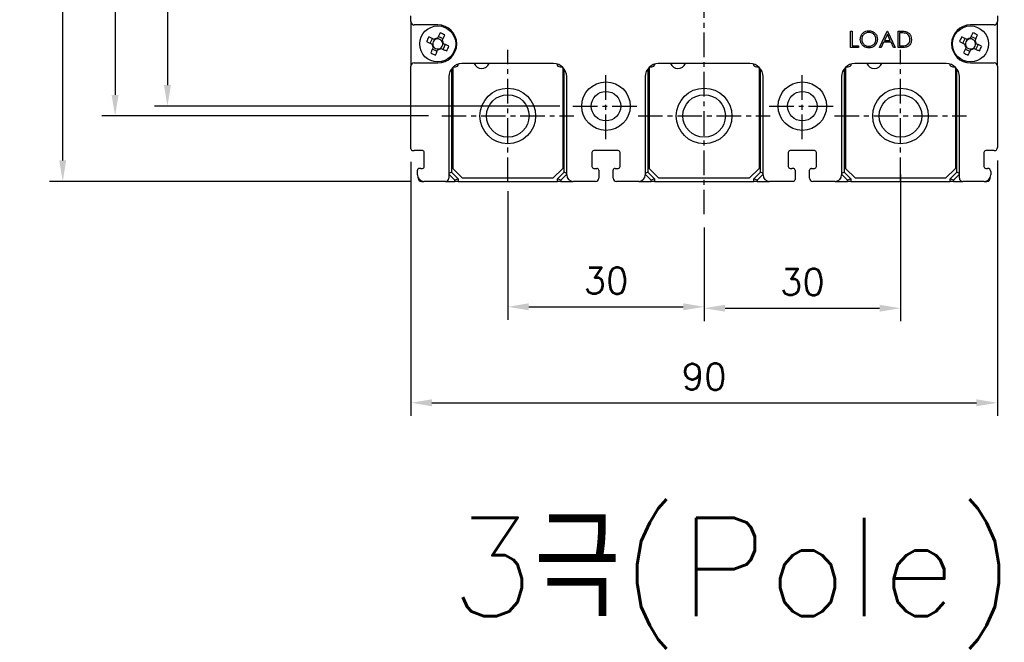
# Model space of a CAD drawing. Extents: x 2148 to 4011, y -907 to 1731.
# Tile 4 of 20: x 2662 to 2812, y 1337 to 1432. Entities that reach past the tile are written whole.
import ezdxf

# ---------------------------------------------------------------- set-up
doc = ezdxf.new("R2010")
doc.units = 0
doc.header["$LTSCALE"] = 3
doc.header["$MEASUREMENT"] = 0
doc.linetypes.add('CENTER', pattern=[2, 1.25, -0.25, 0.25, -0.25])
doc.layers.get('0').update_dxf_attribs({"linetype": 'CONTINUOUS'})
doc.layers.get('Defpoints').update_dxf_attribs({"linetype": 'CONTINUOUS'})
doc.layers.add('cen', color=1, linetype='CENTER')
doc.layers.add('di', color=3, linetype='CONTINUOUS')
doc.styles.add('KIM', font='ROMANS.shx', dxfattribs={"height": 5, "bigfont": 'GSG1.shx'})
doc.styles.get("Standard").update_dxf_attribs({"font": 'romans.shx', "height": 4, "bigfont": 'ghs.shx'})
doc.dimstyles.new('STANDARD$0', dxfattribs={"dimtxt": 5, "dimasz": 5, "dimexe": 1, "dimexo": 2, "dimgap": 2, "dimtad": 1, "dimdec": 4, "dimzin": 12, "dimdsep": 46, "dimtxsty": 'KIM', "dimcen": -1, "dimdle": 0.1, "dimadec": 0, "dimazin": 0, "dimtfac": 1, "dimtdec": 4, "dimtmove": 0, "dimatfit": 3, "dimfxl": 0, "dimtolj": 1, "dimtzin": 0, "dimarcsym": 0})

# ---------------------------------------------------------------- blocks, each defined once
blk = doc.blocks.new('M3')
at = {"color": 4}
for p, q in [((1258.33, 221.58), (1258.67, 222.3)), ((1258.62, 221.45), (1258.72, 221.4)), ((1259.05, 222.12), (1258.95, 222.17)), ((1259.45, 222.35), (1259.41, 222.25)), ((1259.59, 222.64), (1260.31, 222.3)), ((1260.13, 221.92), (1260.17, 222.02)), ((1260.35, 221.52), (1260.25, 221.56)), ((1260.64, 221.38), (1260.3, 220.67)), ((1259.39, 220.33), (1258.67, 220.67)), ((1258.85, 221.05), (1258.8, 220.95)), ((1259.52, 220.62), (1259.57, 220.72)), ((1259.92, 220.85), (1260.02, 220.8))]:
    blk.add_line(p, q, dxfattribs=at)
at = {"color": 4, "flags": 128}
for points in [[(1259.84, 223.18), (1259.79, 223.08), (1259.75, 222.98), (1259.7, 222.87), (1259.65, 222.77), (1259.6, 222.67), (1259.55, 222.56), (1259.5, 222.46), (1259.45, 222.35)], [(1260.17, 222.02), (1260.22, 222.12), (1260.27, 222.23), (1260.32, 222.33), (1260.37, 222.43), (1260.42, 222.54), (1260.46, 222.64), (1260.51, 222.75), (1260.56, 222.85)], [(1257.79, 221.84), (1257.89, 221.79), (1257.99, 221.74), (1258.1, 221.69), (1258.2, 221.65), (1258.31, 221.6), (1258.41, 221.55), (1258.52, 221.5), (1258.62, 221.45)], [(1258.95, 222.17), (1258.85, 222.22), (1258.74, 222.27), (1258.64, 222.32), (1258.54, 222.36), (1258.43, 222.41), (1258.33, 222.46), (1258.22, 222.51), (1258.12, 222.56)], [(1261.19, 221.13), (1261.08, 221.18), (1260.98, 221.22), (1260.88, 221.27), (1260.77, 221.32), (1260.67, 221.37), (1260.56, 221.42), (1260.46, 221.47), (1260.35, 221.52)], [(1258.8, 220.95), (1258.75, 220.85), (1258.7, 220.74), (1258.66, 220.64), (1258.61, 220.53), (1258.56, 220.43), (1258.51, 220.32), (1258.46, 220.22), (1258.41, 220.12)], [(1259.13, 219.78), (1259.18, 219.89), (1259.23, 219.99), (1259.28, 220.09), (1259.32, 220.2), (1259.37, 220.3), (1259.42, 220.41), (1259.47, 220.51), (1259.52, 220.62)], [(1260.02, 220.8), (1260.12, 220.75), (1260.23, 220.7), (1260.33, 220.65), (1260.44, 220.6), (1260.54, 220.55), (1260.65, 220.51), (1260.75, 220.46), (1260.85, 220.41)]]:
    blk.add_lwpolyline(points, dxfattribs=at)
at = {"color": 4}
blk.add_circle((1259.49, 221.48), 2.75, dxfattribs=at)
for centre, radius, start, end in [((1253.74, 209.15), 15.31, 63.5189, 66.4838), ((1271.82, 215.73), 15.31, 153.5189, 156.4838), ((1259.49, 221.48), 0.867, 182.1643, 217.8385), ((1259.49, 221.48), 0.771, 124.1053, 185.8975), ((1259.49, 221.48), 0.771, 185.8975, 214.1053), ((1259.49, 221.48), 0.867, 92.1643, 127.8385), ((1259.49, 221.48), 0.771, 95.8975, 124.1053), ((1259.49, 221.48), 0.771, 34.1053, 95.8975), ((1259.49, 221.48), 0.771, 304.1053, 5.8975), ((1259.49, 221.48), 0.771, 5.8975, 34.1053), ((1259.49, 221.48), 0.867, 2.1643, 37.8385), ((1265.24, 233.82), 15.31, 243.519, 246.4838), ((1259.49, 221.48), 0.771, 214.1053, 275.8975), ((1259.49, 221.48), 0.867, 272.1643, 307.8385), ((1259.49, 221.48), 0.771, 275.8975, 304.1053), ((1247.15, 227.24), 15.31, 333.5189, 336.4838)]:
    blk.add_arc(centre, radius, start, end, dxfattribs=at)
blk = doc.blocks.new('*D53')
at = {"layer": 'Defpoints', "color": 0}
for p in [(2736.12, 1407.63), (2766.12, 1402.11), (2766.12, 1387.98)]:
    blk.add_point(p, dxfattribs=at)
at = {"layer": 'di'}
for p, q in [((2736.12, 1405.63), (2736.12, 1385.98)), ((2766.12, 1400.11), (2766.12, 1385.98)), ((2739.32, 1387.98), (2762.92, 1387.98))]:
    blk.add_line(p, q, dxfattribs=at)
for points in [[(2739.32, 1388.51), (2739.32, 1387.44), (2736.12, 1387.98)], [(2762.92, 1388.51), (2762.92, 1387.44), (2766.12, 1387.98)]]:
    blk.add_solid(points, dxfattribs=at)
at = {"layer": 'di', "insert": (2751.12, 1391.98), "char_height": 4, "attachment_point": 5}
blk.add_mtext('\\A1;30', dxfattribs=at)
blk = doc.blocks.new('*D54')
at = {"layer": 'Defpoints', "color": 0}
for p in [(2796.12, 1410.2), (2766.12, 1402.11), (2796.12, 1387.76)]:
    blk.add_point(p, dxfattribs=at)
at = {"layer": 'di'}
for p, q in [((2796.12, 1408.2), (2796.12, 1385.76)), ((2766.12, 1400.11), (2766.12, 1385.76)), ((2769.32, 1387.76), (2792.92, 1387.76))]:
    blk.add_line(p, q, dxfattribs=at)
for points in [[(2769.32, 1388.29), (2769.32, 1387.23), (2766.12, 1387.76)], [(2792.92, 1388.29), (2792.92, 1387.23), (2796.12, 1387.76)]]:
    blk.add_solid(points, dxfattribs=at)
at = {"layer": 'di', "insert": (2781.12, 1391.76), "char_height": 4, "attachment_point": 5}
blk.add_mtext('\\A1;30', dxfattribs=at)
blk = doc.blocks.new('*D63')
at = {"layer": 'Defpoints', "color": 0}
for p in [(2721.32, 1412.13), (2810.92, 1412.33), (2810.92, 1373.32)]:
    blk.add_point(p, dxfattribs=at)
at = {"layer": 'di'}
for p, q in [((2721.32, 1410.13), (2721.32, 1371.32)), ((2810.92, 1410.33), (2810.92, 1371.32)), ((2724.52, 1373.32), (2807.72, 1373.32))]:
    blk.add_line(p, q, dxfattribs=at)
for points in [[(2724.52, 1373.85), (2724.52, 1372.79), (2721.32, 1373.32)], [(2807.72, 1373.85), (2807.72, 1372.79), (2810.92, 1373.32)]]:
    blk.add_solid(points, dxfattribs=at)
at = {"layer": 'di', "insert": (2766.12, 1377.32), "char_height": 4, "attachment_point": 5}
blk.add_mtext('\\A1;90', dxfattribs=at)
blk = doc.blocks.new('*D68')
at = {"layer": 'Defpoints', "color": 0}
for p in [(2668.12, 1562.13), (2723.32, 1562.13), (2723.32, 1407.13)]:
    blk.add_point(p, dxfattribs=at)
at = {"layer": 'di'}
for p, q in [((2721.32, 1562.13), (2666.12, 1562.13)), ((2668.12, 1410.33), (2668.12, 1558.93)), ((2721.32, 1407.13), (2666.12, 1407.13))]:
    blk.add_line(p, q, dxfattribs=at)
for points in [[(2667.59, 1558.93), (2668.65, 1558.93), (2668.12, 1562.13)], [(2667.59, 1410.33), (2668.65, 1410.33), (2668.12, 1407.13)]]:
    blk.add_solid(points, dxfattribs=at)
at = {"layer": 'di', "insert": (2664.12, 1484.63), "char_height": 4, "attachment_point": 5, "rotation": 90}
blk.add_mtext('\\A1;155', dxfattribs=at)
blk = doc.blocks.new('*D70')
at = {"layer": 'Defpoints', "color": 0}
for p in [(2726.03, 1552.13), (2676.12, 1417.13), (2726.03, 1417.13)]:
    blk.add_point(p, dxfattribs=at)
at = {"layer": 'di'}
for p, q in [((2724.03, 1552.13), (2674.12, 1552.13)), ((2676.12, 1548.93), (2676.12, 1420.33)), ((2724.03, 1417.13), (2674.12, 1417.13))]:
    blk.add_line(p, q, dxfattribs=at)
for points in [[(2675.59, 1548.93), (2676.65, 1548.93), (2676.12, 1552.13)], [(2675.59, 1420.33), (2676.65, 1420.33), (2676.12, 1417.13)]]:
    blk.add_solid(points, dxfattribs=at)
at = {"layer": 'di', "insert": (2672.12, 1484.63), "char_height": 4, "attachment_point": 5, "rotation": 90}
blk.add_mtext('\\A1;135', dxfattribs=at)
blk = doc.blocks.new('*D71')
at = {"layer": 'Defpoints', "color": 0}
for p in [(2746.07, 1550.63), (2684.12, 1418.63), (2746.07, 1418.63)]:
    blk.add_point(p, dxfattribs=at)
at = {"layer": 'di'}
for p, q in [((2744.07, 1550.63), (2682.12, 1550.63)), ((2684.12, 1547.43), (2684.12, 1421.83)), ((2744.07, 1418.63), (2682.12, 1418.63))]:
    blk.add_line(p, q, dxfattribs=at)
for points in [[(2683.59, 1547.43), (2684.65, 1547.43), (2684.12, 1550.63)], [(2683.59, 1421.83), (2684.65, 1421.83), (2684.12, 1418.63)]]:
    blk.add_solid(points, dxfattribs=at)
at = {"layer": 'di', "insert": (2680.12, 1484.63), "char_height": 4, "attachment_point": 5, "rotation": 90}
blk.add_mtext('\\A1;132', dxfattribs=at)

msp = doc.modelspace()

# ---------------------------------------------------------------- linework, layer by layer
for p, q in [((2721.318, 1431.525), (2721.318, 1432.425)), ((2810.918, 1432.425), (2810.918, 1431.525)), ((2721.318, 1431.525), (2721.318, 1424.725)), ((2725.418, 1431.025), (2721.818, 1431.025)), ((2810.418, 1431.025), (2806.818, 1431.025)), ((2810.918, 1424.725), (2810.918, 1431.525)), ((2788.494, 1430.083), (2788.718, 1430.083)), ((2788.494, 1427.583), (2788.494, 1430.083)), ((2788.718, 1430.083), (2788.718, 1427.839)), ((2792.917, 1427.583), (2794.103, 1430.083)), ((2794.116, 1429.596), (2793.663, 1428.641)), ((2794.103, 1430.083), (2794.135, 1430.083)), ((2794.557, 1428.641), (2794.116, 1429.596)), ((2794.135, 1430.083), (2795.288, 1427.583)), ((2795.737, 1427.583), (2795.737, 1430.083)), ((2795.737, 1430.083), (2796.242, 1430.083)), ((2796.137, 1429.827), (2795.962, 1429.827)), ((2795.962, 1429.827), (2795.962, 1427.839)), ((2788.718, 1427.839), (2789.679, 1427.839)), ((2789.679, 1427.839), (2789.679, 1427.583)), ((2793.542, 1428.384), (2793.162, 1427.583)), ((2794.675, 1428.384), (2793.542, 1428.384)), ((2793.663, 1428.641), (2794.557, 1428.641)), ((2795.045, 1427.583), (2794.675, 1428.384)), ((2795.962, 1427.839), (2796.249, 1427.839)), ((2789.679, 1427.583), (2788.494, 1427.583)), ((2793.162, 1427.583), (2792.917, 1427.583)), ((2795.288, 1427.583), (2795.045, 1427.583)), ((2796.512, 1427.583), (2795.737, 1427.583)), ((2721.318, 1412.125), (2721.318, 1424.725)), ((2721.818, 1425.225), (2725.418, 1425.225)), ((2727.918, 1424.625), (2728.118, 1424.625)), ((2743.118, 1425.125), (2729.118, 1425.125)), ((2744.118, 1424.625), (2744.318, 1424.625)), ((2757.918, 1424.625), (2758.118, 1424.625)), ((2773.118, 1425.125), (2759.118, 1425.125)), ((2774.118, 1424.625), (2774.318, 1424.625)), ((2787.918, 1424.625), (2788.118, 1424.625)), ((2803.118, 1425.125), (2789.118, 1425.125)), ((2804.118, 1424.625), (2804.318, 1424.625)), ((2806.818, 1425.225), (2810.418, 1425.225)), ((2810.918, 1424.725), (2810.918, 1412.325)), ((2727.118, 1423.125), (2727.118, 1407.625)), ((2727.518, 1424.325), (2727.518, 1408.525)), ((2727.718, 1424.425), (2727.718, 1409.125)), ((2744.518, 1424.425), (2744.518, 1409.125)), ((2744.718, 1408.525), (2744.718, 1424.325)), ((2745.118, 1408.125), (2745.118, 1423.125)), ((2757.118, 1423.125), (2757.118, 1408.125)), ((2757.518, 1424.325), (2757.518, 1408.525)), ((2757.718, 1424.425), (2757.718, 1409.125)), ((2774.518, 1424.425), (2774.518, 1409.125)), ((2774.718, 1408.525), (2774.718, 1424.325)), ((2775.118, 1408.125), (2775.118, 1423.125)), ((2787.118, 1423.125), (2787.118, 1408.125)), ((2787.518, 1424.325), (2787.518, 1408.525)), ((2787.718, 1424.425), (2787.718, 1409.125)), ((2804.518, 1424.425), (2804.518, 1409.125)), ((2804.718, 1408.525), (2804.718, 1424.325)), ((2805.118, 1407.625), (2805.118, 1423.125)), ((2721.618, 1411.825), (2721.818, 1411.825)), ((2723.068, 1411.825), (2721.818, 1411.825)), ((2723.368, 1409.425), (2723.368, 1411.525)), ((2748.968, 1411.525), (2748.968, 1409.425)), ((2752.968, 1411.825), (2749.268, 1411.825)), ((2753.268, 1409.425), (2753.268, 1411.525)), ((2778.968, 1411.525), (2778.968, 1409.425)), ((2782.968, 1411.825), (2779.268, 1411.825)), ((2783.268, 1409.425), (2783.268, 1411.525)), ((2808.868, 1411.525), (2808.868, 1409.425)), ((2810.418, 1411.825), (2809.168, 1411.825)), ((2722.318, 1408.125), (2722.318, 1408.825)), ((2722.818, 1409.125), (2722.618, 1409.125)), ((2722.818, 1409.125), (2723.068, 1409.125)), ((2727.518, 1408.525), (2727.118, 1408.359)), ((2728.018, 1407.318), (2727.118, 1408.218)), ((2727.518, 1408.525), (2728.518, 1407.525)), ((2727.718, 1409.125), (2729.218, 1407.625)), ((2743.018, 1407.625), (2744.518, 1409.125)), ((2743.718, 1407.525), (2744.718, 1408.525)), ((2745.118, 1408.218), (2744.218, 1407.318)), ((2745.118, 1408.359), (2744.718, 1408.525)), ((2749.268, 1409.125), (2749.718, 1409.125)), ((2750.018, 1408.825), (2750.018, 1407.625)), ((2752.218, 1407.625), (2752.218, 1408.825)), ((2752.518, 1409.125), (2752.968, 1409.125)), ((2757.518, 1408.525), (2757.118, 1408.359)), ((2758.018, 1407.318), (2757.118, 1408.218)), ((2757.518, 1408.525), (2758.518, 1407.525)), ((2757.718, 1409.125), (2759.218, 1407.625)), ((2773.018, 1407.625), (2774.518, 1409.125)), ((2773.718, 1407.525), (2774.718, 1408.525)), ((2775.118, 1408.218), (2774.218, 1407.318)), ((2775.118, 1408.359), (2774.718, 1408.525)), ((2779.268, 1409.125), (2779.518, 1409.125)), ((2779.718, 1409.125), (2779.518, 1409.125)), ((2780.018, 1408.825), (2780.018, 1407.425)), ((2782.218, 1407.625), (2782.218, 1408.825)), ((2782.518, 1409.125), (2782.968, 1409.125)), ((2787.518, 1408.525), (2787.118, 1408.359)), ((2788.018, 1407.318), (2787.118, 1408.218)), ((2787.518, 1408.525), (2788.518, 1407.525)), ((2787.718, 1409.125), (2789.218, 1407.625)), ((2803.018, 1407.625), (2804.518, 1409.125)), ((2803.718, 1407.525), (2804.718, 1408.525)), ((2805.118, 1408.218), (2804.218, 1407.318)), ((2805.118, 1408.359), (2804.718, 1408.525)), ((2809.168, 1409.125), (2809.418, 1409.125)), ((2809.918, 1408.625), (2809.918, 1408.125)), ((2722.418, 1407.625), (2722.418, 1407.689)), ((2722.918, 1407.125), (2723.318, 1407.125)), ((2726.618, 1407.125), (2723.318, 1407.125)), ((2726.618, 1407.125), (2728.018, 1407.125)), ((2728.518, 1407.525), (2728.018, 1407.318)), ((2728.018, 1407.125), (2728.018, 1407.318)), ((2728.518, 1407.125), (2728.018, 1407.125)), ((2728.518, 1407.525), (2728.518, 1407.125)), ((2728.518, 1407.125), (2743.718, 1407.125)), ((2743.018, 1407.625), (2729.218, 1407.625)), ((2744.218, 1407.318), (2743.718, 1407.525)), ((2743.718, 1407.125), (2743.718, 1407.525)), ((2744.218, 1407.125), (2743.718, 1407.125)), ((2744.218, 1407.318), (2744.218, 1407.125)), ((2744.218, 1407.125), (2746.118, 1407.125)), ((2749.518, 1407.125), (2746.118, 1407.125)), ((2756.118, 1407.125), (2752.718, 1407.125)), ((2756.118, 1407.125), (2758.018, 1407.125)), ((2758.518, 1407.525), (2758.018, 1407.318)), ((2758.018, 1407.125), (2758.018, 1407.318)), ((2758.518, 1407.125), (2758.018, 1407.125)), ((2758.518, 1407.525), (2758.518, 1407.125)), ((2758.518, 1407.125), (2773.718, 1407.125)), ((2773.018, 1407.625), (2759.218, 1407.625)), ((2774.218, 1407.318), (2773.718, 1407.525)), ((2773.718, 1407.125), (2773.718, 1407.525)), ((2774.218, 1407.125), (2773.718, 1407.125)), ((2774.218, 1407.318), (2774.218, 1407.125)), ((2774.218, 1407.125), (2776.118, 1407.125)), ((2779.718, 1407.125), (2776.118, 1407.125)), ((2786.118, 1407.125), (2782.718, 1407.125)), ((2786.118, 1407.125), (2788.018, 1407.125)), ((2788.518, 1407.525), (2788.018, 1407.318)), ((2788.018, 1407.125), (2788.018, 1407.318)), ((2788.518, 1407.125), (2788.018, 1407.125)), ((2788.518, 1407.525), (2788.518, 1407.125)), ((2788.518, 1407.125), (2803.718, 1407.125)), ((2803.018, 1407.625), (2789.218, 1407.625)), ((2804.218, 1407.318), (2803.718, 1407.525)), ((2803.718, 1407.125), (2803.718, 1407.525)), ((2804.218, 1407.125), (2803.718, 1407.125)), ((2804.218, 1407.318), (2804.218, 1407.125)), ((2804.218, 1407.125), (2805.618, 1407.125)), ((2808.918, 1407.125), (2805.618, 1407.125)), ((2808.918, 1407.125), (2809.318, 1407.125)), ((2809.818, 1407.689), (2809.818, 1407.625))]:
    msp.add_line(p, q)
for centre, radius in [((2751.118, 1418.625), 3.7), ((2781.118, 1418.625), 3.7), ((2736.118, 1417.125), 4.25), ((2736.118, 1417.125), 3.25), ((2751.118, 1418.625), 2.25), ((2766.118, 1417.125), 4.25), ((2766.118, 1417.125), 3.25), ((2781.118, 1418.625), 2.25), ((2796.118, 1417.125), 4.25), ((2796.118, 1417.125), 3.25)]:
    msp.add_circle(centre, radius)
for centre, radius, start, end in [((2721.818, 1431.525), 0.5, 180, 270), ((2725.418, 1428.125), 2.9, 270, 90), ((2806.818, 1428.125), 2.9, 90, 270), ((2810.418, 1431.525), 0.5, 270, 0), ((2721.818, 1424.725), 0.5, 90, 180), ((2729.118, 1423.125), 2, 90, 180), ((2727.918, 1424.425), 0.2, 90, 180), ((2728.118, 1425.125), 0.5, 270, 352.57721), ((2732.118, 1425.625), 1.25, 203.57818, 336.42182), ((2743.118, 1423.125), 2, 0, 90), ((2744.118, 1425.125), 0.5, 187.42279, 270), ((2744.318, 1424.425), 0.2, 0, 90), ((2759.118, 1423.125), 2, 90, 180), ((2757.918, 1424.425), 0.2, 90, 180), ((2758.118, 1425.125), 0.5, 270, 352.57721), ((2762.118, 1425.625), 1.25, 203.57818, 336.42182), ((2773.118, 1423.125), 2, 0, 90), ((2774.118, 1425.125), 0.5, 187.42279, 270), ((2774.318, 1424.425), 0.2, 0, 90), ((2789.118, 1423.125), 2, 90, 180), ((2787.918, 1424.425), 0.2, 90, 180), ((2788.118, 1425.125), 0.5, 270, 352.57721), ((2792.118, 1425.625), 1.25, 203.57818, 336.42182), ((2803.118, 1423.125), 2, 0, 90), ((2804.118, 1425.125), 0.5, 187.42279, 270), ((2804.318, 1424.425), 0.2, 0, 90), ((2810.418, 1424.725), 0.5, 0, 90), ((2744.418, 1423.625), 0.3, 289.47122, 0), ((2774.418, 1423.625), 0.3, 289.47122, 0), ((2804.418, 1423.625), 0.3, 289.47122, 0), ((2721.618, 1412.125), 0.3, 180, 270), ((2723.068, 1411.525), 0.3, 0, 90), ((2749.268, 1411.525), 0.3, 90, 180), ((2752.968, 1411.525), 0.3, 0, 90), ((2779.268, 1411.525), 0.3, 90, 180), ((2782.968, 1411.525), 0.3, 0, 90), ((2809.168, 1411.525), 0.3, 90, 180), ((2810.418, 1412.325), 0.5, 270, 0), ((2722.618, 1408.825), 0.3, 90, 180), ((2723.318, 1408.125), 1, 180, 270), ((2723.068, 1409.425), 0.3, 270, 0), ((2746.118, 1408.125), 1, 180, 270), ((2749.268, 1409.425), 0.3, 180, 270), ((2749.718, 1408.825), 0.3, 0, 90), ((2752.518, 1408.825), 0.3, 90, 180), ((2752.968, 1409.425), 0.3, 270, 0), ((2756.118, 1408.125), 1, 270, 0), ((2776.118, 1408.125), 1, 180, 270), ((2779.268, 1409.425), 0.3, 180, 270), ((2779.718, 1408.825), 0.3, 0, 90), ((2782.518, 1408.825), 0.3, 90, 180), ((2782.968, 1409.425), 0.3, 270, 0), ((2786.118, 1408.125), 1, 270, 0), ((2809.168, 1409.425), 0.3, 180, 270), ((2808.918, 1408.125), 1, 270, 0), ((2809.418, 1408.625), 0.5, 0, 90), ((2722.918, 1407.625), 0.5, 180, 270), ((2726.618, 1407.625), 0.5, 270, 0), ((2749.518, 1407.625), 0.5, 270, 0), ((2752.718, 1407.625), 0.5, 180, 270), ((2779.718, 1407.425), 0.3, 270, 0), ((2782.718, 1407.625), 0.5, 180, 270), ((2805.618, 1407.625), 0.5, 180, 270), ((2809.318, 1407.625), 0.5, 270, 0)]:
    msp.add_arc(centre, radius, start, end)
for points, knots in [([(2789.968, 1428.822), (2789.991, 1429.015), (2790.037, 1429.401), (2790.379, 1429.84), (2790.811, 1430.102), (2791.114, 1430.132), (2791.266, 1430.147)], [0, 0, 0, 0, 0.2797323, 0.5593265, 0.7796807, 1, 1, 1, 1]), ([(2791.277, 1429.891), (2791.119, 1429.87), (2790.804, 1429.829), (2790.442, 1429.551), (2790.226, 1429.196), (2790.204, 1428.947), (2790.192, 1428.823)], [0, 0, 0, 0, 0.2796268, 0.5593483, 0.7796295, 1, 1, 1, 1]), ([(2791.266, 1430.147), (2791.462, 1430.127), (2791.854, 1430.085), (2792.292, 1429.731), (2792.558, 1429.295), (2792.583, 1428.988), (2792.596, 1428.834)], [0, 0, 0, 0, 0.2797681, 0.5593594, 0.7795712, 1, 1, 1, 1]), ([(2792.372, 1428.834), (2792.353, 1428.993), (2792.314, 1429.311), (2792.01, 1429.655), (2791.65, 1429.854), (2791.401, 1429.878), (2791.277, 1429.891)], [0, 0, 0, 0, 0.27946845, 0.55887008, 0.7795157, 1, 1, 1, 1]), ([(2796.906, 1429.756), (2796.763, 1429.781), (2796.509, 1429.826), (2796.251, 1429.826), (2796.137, 1429.827)], [0, 0, 0, 0, 0.5595419, 1, 1, 1, 1]), ([(2796.242, 1430.083), (2796.392, 1430.083), (2796.66, 1430.083), (2796.921, 1430.02), (2797.035, 1429.993)], [0, 0, 0, 0, 0.5604447, 1, 1, 1, 1]), ([(2797.564, 1428.802), (2797.556, 1428.919), (2797.54, 1429.153), (2797.385, 1429.447), (2797.164, 1429.658), (2796.992, 1429.724), (2796.906, 1429.756)], [0, 0, 0, 0, 0.28017766, 0.55976427, 0.77979664, 1, 1, 1, 1]), ([(2797.035, 1429.993), (2797.163, 1429.931), (2797.417, 1429.808), (2797.726, 1429.386), (2797.765, 1429.023), (2797.788, 1428.801)], [0, 0, 0, 0, 0.2802653, 0.5607151, 1, 1, 1, 1]), ([(2791.286, 1427.519), (2791.092, 1427.54), (2790.705, 1427.583), (2790.274, 1427.937), (2790.008, 1428.366), (2789.981, 1428.67), (2789.968, 1428.822)], [0, 0, 0, 0, 0.2796634, 0.5593533, 0.7796375, 1, 1, 1, 1]), ([(2790.192, 1428.823), (2790.211, 1428.665), (2790.25, 1428.35), (2790.552, 1428.01), (2790.906, 1427.806), (2791.153, 1427.785), (2791.277, 1427.775)], [0, 0, 0, 0, 0.2794162, 0.5590758, 0.7794787, 1, 1, 1, 1]), ([(2791.277, 1427.775), (2791.436, 1427.793), (2791.753, 1427.83), (2792.121, 1428.103), (2792.337, 1428.46), (2792.36, 1428.71), (2792.372, 1428.834)], [0, 0, 0, 0, 0.2798292, 0.5593898, 0.7796552, 1, 1, 1, 1]), ([(2792.596, 1428.834), (2792.574, 1428.64), (2792.53, 1428.252), (2792.174, 1427.822), (2791.743, 1427.558), (2791.438, 1427.532), (2791.286, 1427.519)], [0, 0, 0, 0, 0.2796301, 0.5593439, 0.7795979, 1, 1, 1, 1]), ([(2796.249, 1427.839), (2796.383, 1427.839), (2796.624, 1427.838), (2796.859, 1427.883), (2796.963, 1427.903)], [0, 0, 0, 0, 0.5604257, 1, 1, 1, 1]), ([(2797.788, 1428.801), (2797.77, 1428.614), (2797.734, 1428.239), (2797.41, 1427.792), (2796.955, 1427.596), (2796.66, 1427.587), (2796.512, 1427.583)], [0, 0, 0, 0, 0.2801253, 0.5592485, 0.7788376, 1, 1, 1, 1]), ([(2796.963, 1427.903), (2797.063, 1427.947), (2797.263, 1428.034), (2797.514, 1428.35), (2797.545, 1428.631), (2797.564, 1428.802)], [0, 0, 0, 0, 0.2805354, 0.5610143, 1, 1, 1, 1])]:
    msp.add_open_spline(points, degree=3, knots=knots)
at = {"layer": 'cen'}
for p, q in [((2766.118, 1402.107), (2766.118, 1567.143)), ((2736.118, 1407.037), (2736.118, 1427.213)), ((2796.118, 1407.037), (2796.118, 1427.213)), ((2751.118, 1413.581), (2751.118, 1423.669)), ((2781.118, 1413.581), (2781.118, 1423.669)), ((2746.073, 1418.625), (2756.162, 1418.625)), ((2776.073, 1418.625), (2786.162, 1418.625)), ((2726.029, 1417.125), (2746.206, 1417.125)), ((2756.029, 1417.125), (2776.206, 1417.125)), ((2786.029, 1417.125), (2806.206, 1417.125))]:
    msp.add_line(p, q, dxfattribs=at)

# ---------------------------------------------------------------- block references
at = {"rotation": 270}
for p in [(2503.934, 2687.612), (2585.334, 2687.612)]:
    msp.add_blockref('M3', p, dxfattribs=at)

# ---------------------------------------------------------------- texts
at = {"layer": 'di', "insert": (2727.34, 1355.75), "char_height": 15, "width": 116.39597, "attachment_point": 1}
msp.add_mtext('{\\Fromans,hgs|c129;3극(Pole)}', dxfattribs=at)

# ---------------------------------------------------------------- dimensions: what is measured, and where the dimension line sits
at = {"layer": 'di'}
for base, p1, p2, picture, middle in [((2668.119, 1562.125), (2723.318, 1407.125), (2723.318, 1562.125), '*D68', (2668.119, 1484.625)), ((2676.119, 1417.125), (2726.029, 1552.125), (2726.029, 1417.125), '*D70', (2676.119, 1484.625)), ((2684.119, 1418.625), (2746.073, 1550.625), (2746.073, 1418.625), '*D71', (2684.119, 1484.625))]:
    dim = msp.add_linear_dim(base=base, p1=p1, p2=p2, angle=90, dimstyle='STANDARD$0', override={"dimtxt": 4, "dimasz": 3.2, "dimexe": 2, "dimdec": 2, "dimzin": 8, "dimtxsty": 'Standard', "dimcen": 0, "dimdle": 0, "dimclrd": 256, "dimclre": 256, "dimclrt": 256, "dimadec": 2, "dimazin": 2, "dimtfac": 0.6, "dimtdec": 2, "dimtmove": 0, "dimtzin": 8, "dimlwd": 65535, "dimlwe": 65535, "dimarcsym": 1}, dxfattribs=at)
    dim.commit()
    dim.dimension.update_dxf_attribs({"geometry": picture, "text_midpoint": middle, "dimtype": 160})
dim = msp.add_linear_dim(base=(2810.918, 1373.319), p1=(2721.318, 1412.125), p2=(2810.918, 1412.325), text='90', dimstyle='STANDARD$0', override={"dimtxt": 4, "dimasz": 3.2, "dimexe": 2, "dimdec": 2, "dimzin": 8, "dimtxsty": 'Standard', "dimcen": 0, "dimdle": 0, "dimclrd": 256, "dimclre": 256, "dimclrt": 256, "dimadec": 2, "dimazin": 2, "dimtfac": 0.6, "dimtdec": 2, "dimtzin": 8, "dimlwd": 65535, "dimlwe": 65535, "dimarcsym": 1}, dxfattribs=at)
dim.commit()
dim.dimension.update_dxf_attribs({"geometry": '*D63', "text_midpoint": (2766.118, 1377.319)})
for base, p1, p2, picture, middle in [((2796.118, 1387.761), (2766.118, 1402.107), (2796.118, 1410.202), '*D54', (2781.118, 1391.761)), ((2766.118, 1387.977), (2736.118, 1407.625), (2766.118, 1402.107), '*D53', (2751.118, 1391.977))]:
    dim = msp.add_linear_dim(base=base, p1=p1, p2=p2, dimstyle='STANDARD$0', override={"dimtxt": 4, "dimasz": 3.2, "dimexe": 2, "dimdec": 2, "dimzin": 8, "dimtxsty": 'Standard', "dimcen": 0, "dimdle": 0, "dimclrd": 256, "dimclre": 256, "dimclrt": 256, "dimadec": 2, "dimazin": 2, "dimtfac": 0.6, "dimtdec": 2, "dimtzin": 8, "dimlwd": 65535, "dimlwe": 65535, "dimarcsym": 1}, dxfattribs=at)
    dim.commit()
    dim.dimension.update_dxf_attribs({"geometry": picture, "text_midpoint": middle})

doc.saveas('drawing.dxf')
